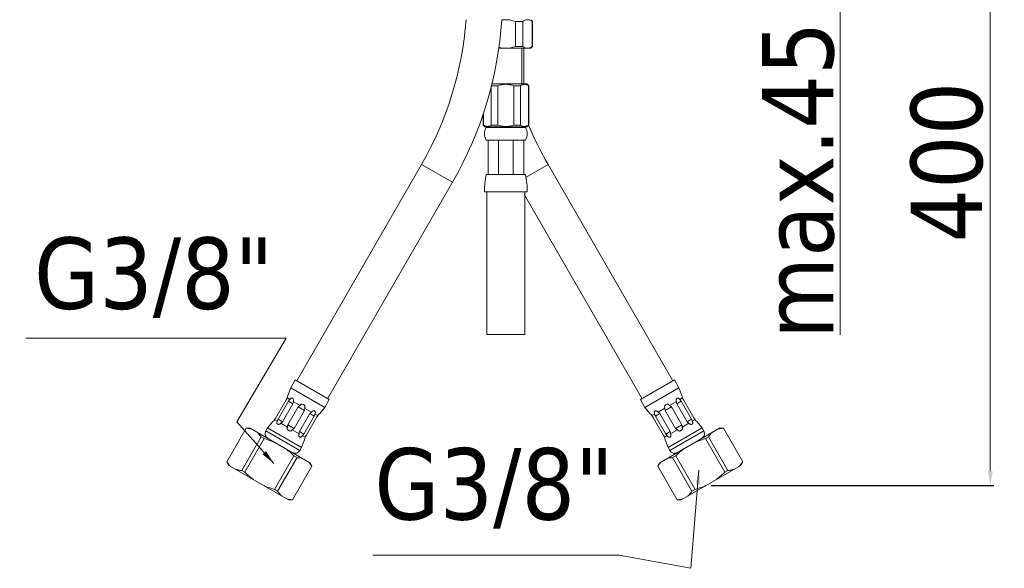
# Model space of a CAD drawing. Extents: x -559 to 5382, y 40 to 867.
# Tile 6 of 8: x 5106 to 5382, y 40 to 194. Entities that reach past the tile are written whole.
import ezdxf

# ---------------------------------------------------------------- set-up
doc = ezdxf.new("R2010")
doc.units = 0
doc.header["$LTSCALE"] = 2
doc.header["$MEASUREMENT"] = 0
doc.layers.get('DEFPOINTS').update_dxf_attribs({"linetype": 'CONTINUOUS'})
doc.layers.add('COSTRUZIONE', color=4, linetype='CONTINUOUS', lineweight=13)
doc.styles.add('ISO', font='tahoma.ttf')
doc.dimstyles.new('ISO-25', dxfattribs={"dimtxt": 20, "dimasz": 4, "dimexe": 1, "dimexo": 1.5, "dimgap": 1.5, "dimtad": 1, "dimdec": 1, "dimtxsty": 'ISO', "dimcen": 2.5, "dimclrd": 7, "dimclre": 7, "dimclrt": 7, "dimadec": 0, "dimazin": 0, "dimtfac": 1, "dimtdec": 1, "dimtmove": 0, "dimatfit": 3, "dimfxl": 1, "dimlwd": 13, "dimarcsym": 0})

# ---------------------------------------------------------------- blocks, each defined once
blk = doc.blocks.new('*D57')
at = {"layer": 'COSTRUZIONE', "color": 7, "lineweight": -2, "transparency": 16777216}
for p, q in [((5259.16, 245.03), (5336.73, 245.03)), ((5253.77, 199.03), (5336.73, 199.03))]:
    blk.add_line(p, q, dxfattribs=at)
at = {"layer": 'COSTRUZIONE', "color": 7, "lineweight": 13, "transparency": 16777216}
for p, q in [((5335.73, 241.03), (5335.73, 203.03)), ((5335.73, 199.03), (5335.73, 105.77))]:
    blk.add_line(p, q, dxfattribs=at)
at = {"layer": 'COSTRUZIONE', "color": 7, "transparency": 16777216}
for points in [[(5335.07, 241.03), (5336.4, 241.03), (5335.73, 245.03)], [(5335.07, 203.03), (5336.4, 203.03), (5335.73, 199.03)]]:
    blk.add_solid(points, dxfattribs=at)
at = {"layer": 'DEFPOINTS', "color": 0, "transparency": 16777216}
for p in [(5257.66, 245.03), (5252.27, 199.03), (5335.73, 199.03)]:
    blk.add_point(p, dxfattribs=at)
at = {"layer": 'COSTRUZIONE', "color": 7, "transparency": 16777216, "insert": (5313.82, 193.53), "char_height": 20, "attachment_point": 3, "rotation": 90, "style": 'ISO'}
blk.add_mtext('max.45', dxfattribs=at)
blk = doc.blocks.new('*D60')
at = {"layer": 'COSTRUZIONE', "color": 7, "lineweight": -2, "transparency": 16777216}
for p, q in [((5260.12, 245.03), (5378.83, 245.03)), ((5299.55, 63.54), (5378.83, 63.54))]:
    blk.add_line(p, q, dxfattribs=at)
at = {"layer": 'COSTRUZIONE', "color": 7, "lineweight": 13, "transparency": 16777216}
blk.add_line((5377.83, 241.03), (5377.83, 67.54), dxfattribs=at)
at = {"layer": 'COSTRUZIONE', "color": 7, "transparency": 16777216}
for points in [[(5377.16, 241.03), (5378.49, 241.03), (5377.83, 245.03)], [(5377.16, 67.54), (5378.49, 67.54), (5377.83, 63.54)]]:
    blk.add_solid(points, dxfattribs=at)
at = {"layer": 'DEFPOINTS', "color": 0, "transparency": 16777216}
for p in [(5258.62, 245.03), (5298.05, 63.54), (5377.83, 63.54)]:
    blk.add_point(p, dxfattribs=at)
at = {"layer": 'COSTRUZIONE', "color": 7, "transparency": 16777216, "insert": (5355.51, 154.13), "char_height": 20, "attachment_point": 2, "rotation": 90, "style": 'ISO'}
blk.add_mtext('400', dxfattribs=at)

msp = doc.modelspace()

# ---------------------------------------------------------------- linework, layer by layer
at = {"layer": 'COSTRUZIONE', "color": 7}
for p, q in [((5244.71, 193.53), (5246.74, 193.53)), ((5244.71, 193.53), (5244.71, 186.53)), ((5246.74, 193.53), (5246.74, 186.53)), ((5249.02, 194.03), (5249.52, 193.53)), ((5249.52, 193.53), (5249.43, 193.53)), ((5249.43, 193.53), (5249.43, 186.53)), ((5249.52, 193.53), (5249.52, 186.53)), ((5240.04, 186.03), (5249.02, 186.03)), ((5244.71, 186.53), (5246.74, 186.53)), ((5246.52, 186.03), (5246.52, 176.03)), ((5247.02, 176.03), (5247.02, 186.03)), ((5249.52, 186.53), (5249.02, 186.03)), ((5249.43, 186.53), (5249.52, 186.53)), ((5237.94, 175.37), (5237.94, 164.53)), ((5237.98, 175.53), (5239.8, 175.53)), ((5238.11, 176.03), (5247.92, 176.03)), ((5239.8, 175.53), (5239.8, 164.53)), ((5244.25, 175.53), (5246.1, 175.53)), ((5244.25, 175.53), (5244.25, 164.53)), ((5246.1, 175.53), (5246.1, 164.53)), ((5247.92, 176.03), (5248.42, 175.53)), ((5248.33, 175.53), (5248.42, 175.53)), ((5248.33, 175.53), (5248.33, 164.53)), ((5248.42, 175.53), (5248.42, 164.53)), ((5235.62, 167.48), (5235.62, 164.53)), ((5235.71, 167.74), (5235.71, 164.53)), ((5235.62, 164.53), (5235.71, 164.53)), ((5235.62, 164.53), (5236.12, 164.03)), ((5236.12, 164.03), (5247.92, 164.03)), ((5247.52, 163.83), (5236.52, 163.83)), ((5237.94, 164.53), (5239.8, 164.53)), ((5244.25, 164.53), (5246.1, 164.53)), ((5248.42, 164.53), (5247.92, 164.03)), ((5248.33, 164.53), (5248.42, 164.53)), ((5247.52, 160.33), (5236.52, 160.33)), ((5237.02, 150.63), (5237.02, 160.33)), ((5239.95, 150.63), (5239.95, 160.33)), ((5244.09, 150.63), (5244.09, 160.33)), ((5247.02, 150.63), (5247.02, 160.33)), ((5218.39, 153.49), (5183.39, 92.87)), ((5227.05, 148.49), (5218.39, 153.49)), ((5253.85, 153.49), (5247.69, 149.93)), ((5253.85, 153.49), (5288.85, 92.87)), ((5247.56, 150.63), (5236.48, 150.63)), ((5227.05, 148.49), (5192.05, 87.87)), ((5248.02, 145.83), (5236.02, 145.83)), ((5236.72, 145.83), (5236.72, 105.83)), ((5247.32, 145.83), (5247.32, 105.83)), ((5247.32, 144.79), (5280.19, 87.87)), ((5247.32, 105.83), (5236.72, 105.83)), ((5182.96, 93.12), (5181.71, 90.95)), ((5182.96, 93.12), (5192.49, 87.62)), ((5289.28, 93.12), (5279.76, 87.62)), ((5289.28, 93.12), (5290.53, 90.95)), ((5181.71, 90.95), (5180.89, 88.77)), ((5181.71, 90.95), (5191.24, 85.45)), ((5290.53, 90.95), (5281.01, 85.45)), ((5290.53, 90.95), (5291.35, 88.77)), ((5177.53, 82.51), (5180.43, 87.53)), ((5178.16, 82.15), (5181.06, 87.17)), ((5179.38, 81.44), (5182.28, 86.46)), ((5180.69, 88.08), (5181.49, 87.61)), ((5180.91, 80.56), (5183.81, 85.58)), ((5181.06, 87.17), (5182.28, 86.46)), ((5182.4, 87.09), (5184.34, 85.97)), ((5183.81, 85.58), (5185.54, 84.59)), ((5192.49, 87.62), (5191.24, 85.45)), ((5279.76, 87.62), (5281.01, 85.45)), ((5286.71, 84.59), (5288.43, 85.58)), ((5289.85, 87.09), (5287.91, 85.97)), ((5291.33, 80.56), (5288.43, 85.58)), ((5289.96, 86.46), (5291.18, 87.17)), ((5292.86, 81.44), (5289.96, 86.46)), ((5291.55, 88.08), (5290.75, 87.61)), ((5294.08, 82.15), (5291.18, 87.17)), ((5294.71, 82.51), (5291.81, 87.53)), ((5182.64, 79.56), (5185.54, 84.59)), ((5184.17, 78.68), (5187.07, 83.7)), ((5185.38, 77.98), (5188.28, 83)), ((5185.61, 85.23), (5187.55, 84.12)), ((5187.07, 83.7), (5188.28, 83)), ((5188.45, 83.59), (5189.26, 83.13)), ((5191.24, 85.45), (5189.75, 83.65)), ((5281.01, 85.45), (5282.49, 83.65)), ((5283.79, 83.59), (5282.99, 83.13)), ((5283.96, 83), (5285.18, 83.7)), ((5286.86, 77.98), (5283.96, 83)), ((5286.63, 85.23), (5284.69, 84.12)), ((5288.08, 78.68), (5285.18, 83.7)), ((5289.61, 79.56), (5286.71, 84.59)), ((5176.7, 81.5), (5175.21, 79.69)), ((5177.19, 82.01), (5177.99, 81.55)), ((5178.16, 82.15), (5179.38, 81.44)), ((5178.9, 81.03), (5180.84, 79.91)), ((5180.91, 80.56), (5182.64, 79.56)), ((5186.02, 77.61), (5188.92, 82.63)), ((5286.23, 77.61), (5283.33, 82.63)), ((5289.61, 79.56), (5291.33, 80.56)), ((5293.35, 81.03), (5291.41, 79.91)), ((5292.86, 81.44), (5294.08, 82.15)), ((5295.05, 82.01), (5294.25, 81.55)), ((5295.55, 81.5), (5297.03, 79.69)), ((5163.79, 70.21), (5169.21, 79.6)), ((5163.8, 70.2), (5169.23, 79.6)), ((5169.21, 79.6), (5170.37, 79.6)), ((5170.37, 79.6), (5187.08, 69.95)), ((5175.21, 79.69), (5174.71, 78.83)), ((5174.71, 78.83), (5184.24, 73.33)), ((5175.21, 79.69), (5184.74, 74.19)), ((5182.11, 79.17), (5184.05, 78.05)), ((5184.17, 78.68), (5185.38, 77.98)), ((5184.95, 77.53), (5185.76, 77.07)), ((5285.16, 69.95), (5301.88, 79.6)), ((5287.29, 77.53), (5286.49, 77.07)), ((5286.86, 77.98), (5288.08, 78.68)), ((5297.03, 79.69), (5287.51, 74.19)), ((5297.53, 78.83), (5288.01, 73.33)), ((5290.13, 79.17), (5288.19, 78.05)), ((5297.03, 79.69), (5297.53, 78.83)), ((5303.03, 79.6), (5301.88, 79.6)), ((5308.44, 70.2), (5303.02, 79.6)), ((5308.45, 70.21), (5303.03, 79.6)), ((5167.97, 67.8), (5173.4, 77.19)), ((5168.84, 67.29), (5174.27, 76.69)), ((5173.4, 77.19), (5174.27, 76.69)), ((5185.56, 76.38), (5184.74, 74.19)), ((5286.69, 76.38), (5287.51, 74.19)), ((5298.85, 77.19), (5297.98, 76.69)), ((5303.4, 67.29), (5297.98, 76.69)), ((5304.27, 67.8), (5298.85, 77.19)), ((5177.18, 62.48), (5182.6, 71.87)), ((5182.6, 71.87), (5183.48, 71.37)), ((5184.74, 74.19), (5184.24, 73.33)), ((5287.51, 74.19), (5288.01, 73.33)), ((5289.64, 71.87), (5288.77, 71.37)), ((5295.06, 62.48), (5289.64, 71.87)), ((5164.37, 69.21), (5163.79, 70.21)), ((5164.37, 69.21), (5181.08, 59.56)), ((5178.05, 61.98), (5183.48, 71.37)), ((5187.66, 68.95), (5187.08, 69.95)), ((5284.59, 68.95), (5285.16, 69.95)), ((5294.19, 61.98), (5288.77, 71.37)), ((5291.16, 59.56), (5307.88, 69.21)), ((5307.88, 69.21), (5308.45, 70.21)), ((5167.97, 67.8), (5168.84, 67.29)), ((5182.22, 59.57), (5187.65, 68.96)), ((5182.24, 59.56), (5187.66, 68.95)), ((5290.01, 59.56), (5284.59, 68.95)), ((5290.02, 59.57), (5284.6, 68.96)), ((5304.27, 67.8), (5303.4, 67.29)), ((5177.18, 62.48), (5178.05, 61.98)), ((5295.06, 62.48), (5294.19, 61.98)), ((5181.08, 59.56), (5182.24, 59.56)), ((5291.16, 59.56), (5290.01, 59.56))]:
    msp.add_line(p, q, dxfattribs=at)
for points in [[(5242.02, 194.03), (5241.69, 194.02), (5241.36, 194), (5241.03, 193.96), (5240.88, 193.93)], [(5244.71, 193.53), (5244.37, 193.65), (5244.02, 193.75), (5243.68, 193.83), (5243.35, 193.9), (5243.01, 193.96), (5242.68, 194), (5242.35, 194.02), (5242.02, 194.03)], [(5248.08, 194.03), (5247.92, 194.02), (5247.75, 194), (5247.59, 193.96), (5247.42, 193.9), (5247.25, 193.83), (5247.09, 193.75), (5246.91, 193.65), (5246.74, 193.53)], [(5249.43, 193.53), (5249.26, 193.65), (5249.08, 193.75), (5248.91, 193.83), (5248.75, 193.9), (5248.58, 193.96), (5248.41, 194), (5248.25, 194.02), (5248.08, 194.03)], [(5240.08, 186.29), (5240.36, 186.22), (5240.7, 186.15), (5241.03, 186.1), (5241.36, 186.06), (5241.69, 186.04), (5242.02, 186.03)], [(5242.02, 186.03), (5242.35, 186.04), (5242.68, 186.06), (5243.01, 186.1), (5243.35, 186.15), (5243.68, 186.22), (5244.02, 186.31), (5244.37, 186.41), (5244.71, 186.53)], [(5246.74, 186.53), (5246.91, 186.41), (5247.09, 186.31), (5247.25, 186.22), (5247.42, 186.15), (5247.59, 186.1), (5247.75, 186.06), (5247.92, 186.04), (5248.08, 186.03)], [(5248.08, 186.03), (5248.25, 186.04), (5248.41, 186.06), (5248.58, 186.1), (5248.75, 186.15), (5248.91, 186.22), (5249.08, 186.31), (5249.26, 186.41), (5249.43, 186.53)], [(5244.25, 175.53), (5243.87, 175.65), (5243.49, 175.75), (5243.12, 175.83), (5242.75, 175.88), (5242.39, 175.92), (5242.02, 175.93), (5241.66, 175.92), (5241.29, 175.88), (5240.93, 175.83), (5240.56, 175.75), (5240.18, 175.65), (5239.8, 175.53)], [(5248.33, 175.53), (5248.14, 175.65), (5247.95, 175.75), (5247.77, 175.83), (5247.58, 175.88), (5247.4, 175.92), (5247.22, 175.93), (5247.04, 175.92), (5246.85, 175.88), (5246.67, 175.83), (5246.49, 175.75), (5246.3, 175.65), (5246.1, 175.53)], [(5235.71, 164.53), (5235.9, 164.4), (5236.09, 164.3), (5236.28, 164.23), (5236.46, 164.17), (5236.64, 164.14), (5236.83, 164.13), (5237.01, 164.14), (5237.19, 164.17), (5237.37, 164.23), (5237.56, 164.3), (5237.75, 164.4), (5237.94, 164.53)], [(5239.8, 164.53), (5240.18, 164.4), (5240.56, 164.3), (5240.93, 164.23), (5241.29, 164.17), (5241.66, 164.14), (5242.02, 164.13), (5242.39, 164.14), (5242.75, 164.17), (5243.12, 164.23), (5243.49, 164.3), (5243.87, 164.4), (5244.25, 164.53)], [(5246.1, 164.53), (5246.3, 164.4), (5246.49, 164.3), (5246.67, 164.23), (5246.85, 164.17), (5247.04, 164.14), (5247.22, 164.13), (5247.4, 164.14), (5247.58, 164.17), (5247.77, 164.23), (5247.95, 164.3), (5248.14, 164.4), (5248.33, 164.53)], [(5181.06, 87.17), (5181.16, 87.31), (5181.26, 87.43), (5181.37, 87.53), (5181.49, 87.61)], [(5182.4, 87.09), (5182.45, 87.21), (5182.48, 87.33), (5182.49, 87.46), (5182.47, 87.6), (5182.43, 87.72), (5182.37, 87.84), (5182.29, 87.94), (5182.19, 88.02), (5182.08, 88.06), (5181.97, 88.07), (5181.87, 88.05), (5181.77, 88), (5181.68, 87.93), (5181.61, 87.84), (5181.55, 87.73), (5181.49, 87.61)], [(5182.4, 87.09), (5182.41, 86.93), (5182.4, 86.77), (5182.35, 86.62), (5182.28, 86.46)], [(5183.81, 85.58), (5183.91, 85.72), (5184.03, 85.83), (5184.17, 85.91), (5184.34, 85.97)], [(5185.61, 85.23), (5185.68, 85.35), (5185.71, 85.46), (5185.72, 85.59), (5185.71, 85.73), (5185.65, 85.86), (5185.57, 85.99), (5185.46, 86.11), (5185.32, 86.21), (5185.17, 86.28), (5185.01, 86.32), (5184.86, 86.32), (5184.72, 86.3), (5184.59, 86.25), (5184.48, 86.18), (5184.4, 86.08), (5184.34, 85.97)], [(5287.91, 85.97), (5287.85, 86.08), (5287.76, 86.18), (5287.65, 86.25), (5287.53, 86.3), (5287.38, 86.32), (5287.23, 86.32), (5287.07, 86.28), (5286.92, 86.21), (5286.79, 86.11), (5286.67, 85.99), (5286.59, 85.86), (5286.54, 85.73), (5286.52, 85.59), (5286.53, 85.46), (5286.57, 85.35), (5286.63, 85.23)], [(5287.91, 85.97), (5288.07, 85.91), (5288.22, 85.83), (5288.33, 85.72), (5288.43, 85.58)], [(5290.75, 87.61), (5290.7, 87.73), (5290.64, 87.84), (5290.56, 87.93), (5290.47, 88), (5290.37, 88.05), (5290.27, 88.07), (5290.16, 88.06), (5290.05, 88.02), (5289.96, 87.94), (5289.87, 87.84), (5289.81, 87.72), (5289.77, 87.6), (5289.76, 87.46), (5289.77, 87.33), (5289.8, 87.21), (5289.85, 87.09)], [(5289.96, 86.46), (5289.89, 86.62), (5289.85, 86.77), (5289.83, 86.93), (5289.85, 87.09)], [(5290.75, 87.61), (5290.87, 87.53), (5290.99, 87.43), (5291.09, 87.31), (5291.18, 87.17)], [(5185.61, 85.23), (5185.64, 85.06), (5185.64, 84.9), (5185.6, 84.74), (5185.54, 84.59)], [(5187.07, 83.7), (5187.16, 83.84), (5187.27, 83.95), (5187.4, 84.05), (5187.55, 84.12)], [(5188.45, 83.59), (5188.53, 83.7), (5188.59, 83.8), (5188.63, 83.92), (5188.65, 84.03), (5188.64, 84.14), (5188.61, 84.24), (5188.55, 84.33), (5188.46, 84.4), (5188.34, 84.45), (5188.22, 84.47), (5188.08, 84.46), (5187.95, 84.43), (5187.83, 84.38), (5187.72, 84.31), (5187.63, 84.22), (5187.55, 84.12)], [(5188.45, 83.59), (5188.44, 83.44), (5188.41, 83.29), (5188.36, 83.15), (5188.28, 83)], [(5284.69, 84.12), (5284.62, 84.22), (5284.52, 84.31), (5284.41, 84.38), (5284.29, 84.43), (5284.16, 84.46), (5284.03, 84.47), (5283.9, 84.45), (5283.79, 84.4), (5283.7, 84.33), (5283.63, 84.24), (5283.6, 84.14), (5283.59, 84.03), (5283.61, 83.92), (5283.65, 83.8), (5283.71, 83.7), (5283.79, 83.59)], [(5283.96, 83), (5283.89, 83.15), (5283.83, 83.3), (5283.8, 83.44), (5283.79, 83.59)], [(5284.69, 84.12), (5284.84, 84.04), (5284.97, 83.95), (5285.08, 83.84), (5285.18, 83.7)], [(5286.71, 84.59), (5286.64, 84.74), (5286.6, 84.9), (5286.6, 85.06), (5286.63, 85.23)], [(5177.99, 81.55), (5177.92, 81.45), (5177.86, 81.34), (5177.82, 81.23), (5177.8, 81.12), (5177.8, 81.01), (5177.84, 80.91), (5177.9, 80.82), (5177.99, 80.75), (5178.11, 80.7), (5178.23, 80.68), (5178.37, 80.68), (5178.5, 80.71), (5178.62, 80.77), (5178.73, 80.84), (5178.82, 80.93), (5178.9, 81.03)], [(5177.99, 81.55), (5178.01, 81.7), (5178.04, 81.85), (5178.09, 82), (5178.16, 82.15)], [(5179.38, 81.44), (5179.29, 81.3), (5179.17, 81.19), (5179.04, 81.1), (5178.9, 81.03)], [(5180.84, 79.91), (5180.81, 80.09), (5180.81, 80.25), (5180.85, 80.41), (5180.91, 80.56)], [(5291.33, 80.56), (5291.4, 80.41), (5291.44, 80.25), (5291.44, 80.08), (5291.41, 79.91)], [(5293.35, 81.03), (5293.2, 81.1), (5293.07, 81.19), (5292.96, 81.31), (5292.86, 81.44)], [(5293.35, 81.03), (5293.42, 80.93), (5293.52, 80.84), (5293.63, 80.77), (5293.75, 80.71), (5293.88, 80.68), (5294.01, 80.68), (5294.14, 80.7), (5294.25, 80.75), (5294.34, 80.82), (5294.41, 80.91), (5294.44, 81.01), (5294.45, 81.12), (5294.43, 81.23), (5294.39, 81.34), (5294.33, 81.45), (5294.25, 81.55)], [(5294.08, 82.15), (5294.15, 82), (5294.21, 81.85), (5294.24, 81.7), (5294.25, 81.55)], [(5169.23, 79.6), (5169.52, 79.58), (5169.81, 79.55), (5170.09, 79.51), (5170.35, 79.46), (5170.61, 79.39), (5170.87, 79.32)], [(5172.33, 78.47), (5172.53, 78.29), (5172.71, 78.09), (5172.89, 77.89), (5173.06, 77.67), (5173.23, 77.43), (5173.4, 77.19)], [(5180.84, 79.91), (5180.77, 79.8), (5180.73, 79.68), (5180.72, 79.55), (5180.74, 79.42), (5180.8, 79.28), (5180.88, 79.15), (5180.99, 79.04), (5181.13, 78.94), (5181.28, 78.87), (5181.44, 78.83), (5181.59, 78.82), (5181.73, 78.85), (5181.86, 78.9), (5181.97, 78.97), (5182.05, 79.06), (5182.11, 79.17)], [(5182.64, 79.56), (5182.54, 79.43), (5182.42, 79.32), (5182.28, 79.23), (5182.11, 79.17)], [(5184.05, 78.05), (5184, 77.94), (5183.97, 77.81), (5183.96, 77.68), (5183.98, 77.55), (5184.02, 77.42), (5184.08, 77.3), (5184.16, 77.2), (5184.26, 77.13), (5184.37, 77.09), (5184.47, 77.07), (5184.58, 77.1), (5184.68, 77.15), (5184.77, 77.22), (5184.84, 77.31), (5184.9, 77.41), (5184.95, 77.53)], [(5184.05, 78.05), (5184.04, 78.21), (5184.05, 78.37), (5184.09, 78.52), (5184.17, 78.68)], [(5185.38, 77.98), (5185.29, 77.84), (5185.19, 77.72), (5185.08, 77.61), (5184.95, 77.53)], [(5287.29, 77.53), (5287.2, 77.59), (5287.12, 77.65), (5287.04, 77.73), (5286.98, 77.81), (5286.91, 77.89), (5286.86, 77.98)], [(5287.29, 77.53), (5287.34, 77.41), (5287.4, 77.31), (5287.48, 77.22), (5287.57, 77.15), (5287.66, 77.1), (5287.77, 77.07), (5287.88, 77.09), (5287.99, 77.13), (5288.08, 77.2), (5288.16, 77.3), (5288.23, 77.42), (5288.27, 77.55), (5288.28, 77.68), (5288.27, 77.81), (5288.24, 77.94), (5288.19, 78.05)], [(5288.08, 78.68), (5288.15, 78.53), (5288.19, 78.37), (5288.21, 78.22), (5288.19, 78.05)], [(5290.13, 79.17), (5289.96, 79.24), (5289.82, 79.32), (5289.7, 79.43), (5289.61, 79.56)], [(5290.13, 79.17), (5290.19, 79.06), (5290.28, 78.97), (5290.39, 78.9), (5290.51, 78.85), (5290.66, 78.82), (5290.81, 78.83), (5290.97, 78.87), (5291.12, 78.94), (5291.25, 79.04), (5291.37, 79.15), (5291.45, 79.28), (5291.5, 79.42), (5291.52, 79.55), (5291.51, 79.68), (5291.47, 79.8), (5291.41, 79.91)], [(5298.85, 77.19), (5299.01, 77.44), (5299.18, 77.67), (5299.35, 77.89), (5299.53, 78.1), (5299.72, 78.29), (5299.91, 78.47)], [(5301.38, 79.32), (5301.63, 79.39), (5301.89, 79.46), (5302.16, 79.51), (5302.44, 79.55), (5302.72, 79.58), (5303.02, 79.6)], [(5174.27, 76.69), (5174.79, 76.53), (5175.31, 76.37), (5175.81, 76.2), (5176.3, 76.02), (5176.78, 75.83), (5177.26, 75.63)], [(5294.99, 75.63), (5295.46, 75.83), (5295.95, 76.02), (5296.44, 76.21), (5296.94, 76.38), (5297.45, 76.54), (5297.98, 76.69)], [(5180.19, 73.93), (5180.61, 73.62), (5181.02, 73.3), (5181.42, 72.96), (5181.82, 72.61), (5182.21, 72.25), (5182.6, 71.87)], [(5289.64, 71.87), (5290.03, 72.25), (5290.43, 72.62), (5290.83, 72.97), (5291.23, 73.3), (5291.64, 73.62), (5292.05, 73.93)], [(5163.8, 70.2), (5163.97, 69.96), (5164.14, 69.72), (5164.31, 69.5), (5164.49, 69.3), (5164.67, 69.1), (5164.87, 68.92)], [(5183.48, 71.37), (5183.77, 71.35), (5184.06, 71.32), (5184.34, 71.28), (5184.6, 71.23), (5184.86, 71.16), (5185.12, 71.09)], [(5186.58, 70.24), (5186.78, 70.06), (5186.96, 69.87), (5187.14, 69.66), (5187.31, 69.44), (5187.48, 69.21), (5187.65, 68.96)], [(5284.6, 68.96), (5284.76, 69.21), (5284.93, 69.44), (5285.1, 69.66), (5285.28, 69.87), (5285.47, 70.06), (5285.66, 70.24)], [(5287.13, 71.09), (5287.38, 71.17), (5287.64, 71.23), (5287.91, 71.28), (5288.19, 71.32), (5288.47, 71.35), (5288.77, 71.37)], [(5307.38, 68.92), (5307.57, 69.1), (5307.76, 69.3), (5307.94, 69.5), (5308.11, 69.72), (5308.28, 69.96), (5308.44, 70.2)], [(5166.33, 68.08), (5166.59, 68), (5166.85, 67.93)], [(5166.85, 67.93), (5167.12, 67.88), (5167.39, 67.84), (5167.68, 67.81), (5167.97, 67.8)], [(5168.84, 67.29), (5169.24, 66.91), (5169.63, 66.55), (5170.03, 66.2), (5170.43, 65.86), (5170.84, 65.54), (5171.26, 65.23)], [(5300.99, 65.23), (5301.4, 65.54), (5301.81, 65.87), (5302.22, 66.2), (5302.61, 66.55), (5303.01, 66.91), (5303.4, 67.29)], [(5304.27, 67.8), (5304.57, 67.81), (5304.85, 67.84), (5305.13, 67.88), (5305.4, 67.94)], [(5305.4, 67.94), (5305.66, 68), (5305.91, 68.08)], [(5174.19, 63.54), (5174.67, 63.33), (5175.15, 63.14), (5175.64, 62.96), (5176.15, 62.79), (5176.66, 62.63), (5177.18, 62.48)], [(5295.06, 62.48), (5295.59, 62.63), (5296.1, 62.79), (5296.6, 62.96), (5297.09, 63.14), (5297.58, 63.33), (5298.05, 63.54)], [(5178.05, 61.98), (5178.22, 61.73), (5178.39, 61.49), (5178.56, 61.28)], [(5178.56, 61.28), (5178.74, 61.07), (5178.92, 60.88), (5179.12, 60.7)], [(5293.13, 60.7), (5293.32, 60.88), (5293.51, 61.07), (5293.69, 61.28)], [(5293.69, 61.28), (5293.86, 61.5), (5294.03, 61.73), (5294.19, 61.98)], [(5180.58, 59.85), (5180.84, 59.77), (5181.1, 59.71), (5181.37, 59.66), (5181.64, 59.62), (5181.93, 59.59), (5182.22, 59.57)], [(5290.02, 59.57), (5290.32, 59.59), (5290.6, 59.62), (5290.88, 59.66), (5291.15, 59.71), (5291.41, 59.77), (5291.66, 59.85)]]:
    msp.add_lwpolyline(points, dxfattribs=at)
for centre, radius, start, end in [((5136.12, 200.99), 95, 330, 355.7976), ((5136.12, 200.99), 105, 330, 356.1983), ((5239.33, 162.08), 3.31, 148.1092, 211.8908), ((5336.12, 200.99), 105, 200.6118, 200.7282), ((5244.71, 162.08), 3.31, 328.1092, 31.8908), ((5336.12, 200.99), 95, 202.5752, 210), ((5261.27, 145.83), 25.25, 169.0414, 180), ((5222.77, 145.83), 25.25, 0, 10.9586), ((5176.97, 89.53), 4, 330, 348.9246), ((5295.28, 89.53), 4, 191.0754, 210), ((5192.38, 80.63), 4, 131.0754, 150), ((5279.86, 80.63), 4, 30, 48.9246), ((5174.07, 84.51), 4, 311.0754, 330), ((5298.18, 84.51), 4, 210, 228.9246), ((5176.01, 78.08), 1.5, 150, 240), ((5189.48, 75.61), 4, 150, 168.9246), ((5282.76, 75.61), 4, 11.0754, 30), ((5296.23, 78.08), 1.5, 300, 30), ((5182.94, 74.08), 1.5, 240, 330), ((5289.31, 74.08), 1.5, 210, 300)]:
    msp.add_arc(centre, radius, start, end, dxfattribs=at)

# ---------------------------------------------------------------- texts
at = {"layer": 'COSTRUZIONE', "color": 7, "char_height": 20, "attachment_point": 3, "line_spacing_factor": 0.9, "style": 'ISO'}
for insert, width in [((5176.87, 133.05), 21.1227), ((5272.27, 74.04), 29.8889)]:
    msp.add_mtext('G3/8"', dxfattribs=dict(at, insert=insert, width=width))

# ---------------------------------------------------------------- dimensions: what is measured, and where the dimension line sits
at = {"layer": 'COSTRUZIONE', "color": 7}
for base, p1, p2, text, picture, middle in [((5335.73, 199.03), (5257.66, 245.03), (5252.27, 199.03), 'max.45', '*D57', (5335.73, 150.4)), ((5377.83, 63.54), (5258.62, 245.03), (5298.05, 63.54), '400', '*D60', (5377.83, 154.13))]:
    dim = msp.add_linear_dim(base=base, p1=p1, p2=p2, angle=270, text=text, dimstyle='ISO-25', dxfattribs=at)
    dim.commit()
    dim.dimension.update_dxf_attribs({"geometry": picture, "text_midpoint": middle, "dimtype": 160})

# ---------------------------------------------------------------- leaders
at = {"layer": 'COSTRUZIONE', "color": 7, "annotation_type": 0, "has_hookline": 1, "hookline_direction": 1, "text_width": 67.54}
for points in [[(5176.95, 69.76), (5166.64, 81.36), (5180.45, 104.86), (5176.45, 104.86)], [(5296.16, 67.89), (5293.9, 40.38), (5273.77, 44.05)]]:
    msp.add_leader(points, dimstyle='ISO-25', dxfattribs=at)

doc.saveas('drawing.dxf')
